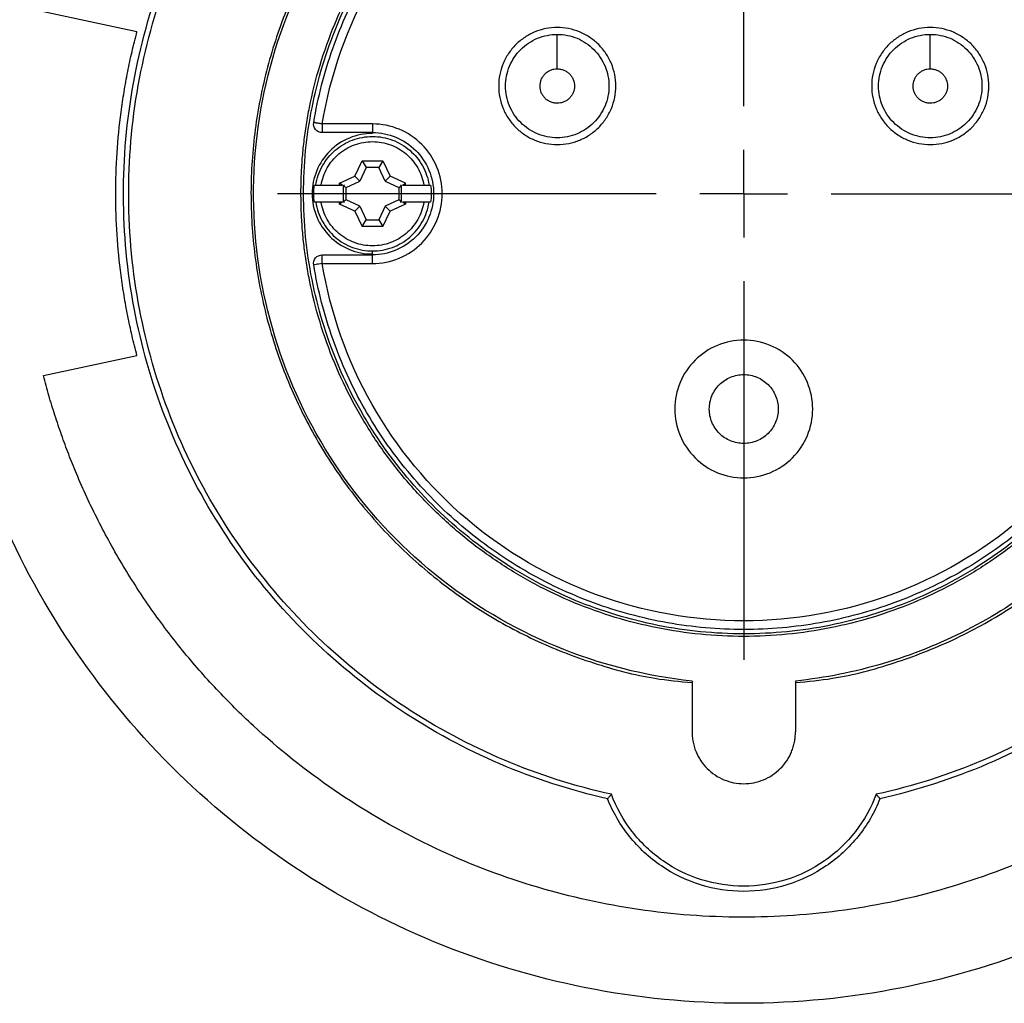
# Model space of a CAD drawing. Header units: inches. Extents: x 0 to 33, y 0 to 25.5.
# Tile 3 of 23: x 1.9 to 4.1, y 11.5 to 13.7. Entities that reach past the tile are written whole.
import ezdxf

# ---------------------------------------------------------------- set-up
doc = ezdxf.new("R2010")
doc.units = ezdxf.units.IN
doc.header["$LTSCALE"] = 3
doc.header["$MEASUREMENT"] = 0
doc.linetypes.add('SLD-Center', pattern=[0.75, 0.6, -0.05, 0.05, -0.05])
doc.linetypes.add('SLD-Solid', pattern=[0])
doc.layers.add('CENTER', color=40, linetype='SLD-Center')
doc.layers.add('DIMENSIONS', color=140, linetype='SLD-Solid', lineweight=25)
doc.styles.add('SLDTEXTSTYLE0', font='GOTHIC.TTF', dxfattribs={"width": 0.913})
doc.dimstyles.new('SLDDIMSTYLE0', dxfattribs={"dimtxt": 0.375, "dimasz": 0.45, "dimexe": 0, "dimexo": 0.0625, "dimgap": 0.09375, "dimtad": 0, "dimtih": 1, "dimtoh": 1, "dimrnd": 1e-09, "dimzin": 4, "dimdsep": 46, "dimtxsty": 'SLDTEXTSTYLE0', "dimsah": 1, "dimcen": 0, "dimadec": 0, "dimazin": 1, "dimtfac": 1, "dimtofl": 0, "dimtmove": 0, "dimatfit": 3, "dimfxl": 0, "dimfrac": 2, "dimtolj": 1, "dimtzin": 12, "dimarcsym": 0})

# ---------------------------------------------------------------- blocks, each defined once
blk = doc.blocks.new('_D')
at = {"layer": 'DIMENSIONS'}
for p, q in [((4.7481, 14.7359), (5.8381, 15.9855)), ((5.8381, 15.9855), (6.5881, 15.9855)), ((6.8708, 15.9855), (6.7566, 15.9855)), ((6.7566, 15.9855), (6.7566, 15.3902)), ((7.8406, 15.9855), (7.9549, 15.9855)), ((7.9549, 15.9855), (7.9549, 15.3902)), ((6.7566, 15.3902), (6.8708, 15.3902)), ((7.9549, 15.3902), (7.8406, 15.3902))]:
    blk.add_line(p, q, dxfattribs=at)
blk.add_solid([(4.7481, 14.7359), (5.1117, 15.0159), (4.9761, 15.1342)], dxfattribs=at)
at = {"layer": 'DIMENSIONS', "char_height": 0.375, "attachment_point": 1, "style": 'SLDTEXTSTYLE0'}
for s, insert in [('%%c', (6.5881, 16.5407)), ('3.70', (7.1536, 16.5407)), ('94.0', (6.8708, 15.8692))]:
    blk.add_mtext(s, dxfattribs=dict(at, insert=insert))
blk = doc.blocks.new('SW_CENTERMARKSYMBOL_0')
at = {"layer": 'CENTER', "color": 0}
for p, q in [((0, 0.2), (0, 1.0654)), ((0, 0), (0, 0.1)), ((-0.2, 0), (-1.0654, 0)), ((0, 0), (-0.1, 0)), ((0, 0), (0, -0.1)), ((0, 0), (0.1, 0)), ((0.2, 0), (1.0654, 0)), ((0, -0.2), (0, -1.0654))]:
    blk.add_line(p, q, dxfattribs=at)

msp = doc.modelspace()

# ---------------------------------------------------------------- linework, layer by layer
for p, q in [((2.1452, 13.7116), (1.9313, 13.757)), ((2.6833, 13.5009), (2.5685, 13.5009)), ((2.6833, 13.4812), (2.5685, 13.4812)), ((2.6432, 13.3816), (2.6595, 13.4166)), ((2.6595, 13.4166), (2.7071, 13.4166)), ((2.6595, 13.4166), (2.6691, 13.4016)), ((2.7071, 13.4166), (2.6975, 13.4016)), ((2.7071, 13.4166), (2.7234, 13.3816)), ((2.6691, 13.4016), (2.6546, 13.3703)), ((2.6975, 13.4016), (2.6691, 13.4016)), ((2.7121, 13.3703), (2.6975, 13.4016)), ((2.6082, 13.3653), (2.6432, 13.3816)), ((2.6082, 13.3612), (2.6082, 13.3653)), ((2.6146, 13.3612), (2.6082, 13.3653)), ((2.6232, 13.3557), (2.6546, 13.3703)), ((2.6546, 13.3703), (2.6432, 13.3816)), ((2.7234, 13.3816), (2.7121, 13.3703)), ((2.7121, 13.3703), (2.7435, 13.3557)), ((2.7585, 13.3653), (2.7234, 13.3816)), ((2.752, 13.3612), (2.7585, 13.3653)), ((2.7585, 13.3612), (2.7585, 13.3653)), ((2.5659, 13.3612), (2.6082, 13.3612)), ((2.6082, 13.3612), (2.6146, 13.3612)), ((2.6196, 13.3612), (2.6167, 13.3598)), ((2.6167, 13.3598), (2.6232, 13.3557)), ((2.6167, 13.3598), (2.6167, 13.3231)), ((2.6232, 13.3273), (2.6232, 13.3557)), ((2.7435, 13.3557), (2.7499, 13.3598)), ((2.7435, 13.3557), (2.7435, 13.3273)), ((2.7499, 13.3598), (2.7471, 13.3612)), ((2.7499, 13.3231), (2.7499, 13.3598)), ((2.752, 13.3612), (2.7585, 13.3612)), ((2.7585, 13.3612), (2.8007, 13.3612)), ((2.6082, 13.3218), (2.5659, 13.3218)), ((2.6082, 13.3177), (2.6082, 13.3218)), ((2.6146, 13.3218), (2.6082, 13.3218)), ((2.6146, 13.3218), (2.6082, 13.3177)), ((2.6232, 13.3273), (2.6167, 13.3231)), ((2.6167, 13.3231), (2.6196, 13.3218)), ((2.6546, 13.3127), (2.6232, 13.3273)), ((2.7435, 13.3273), (2.7121, 13.3127)), ((2.7499, 13.3231), (2.7435, 13.3273)), ((2.7471, 13.3218), (2.7499, 13.3231)), ((2.7585, 13.3177), (2.752, 13.3218)), ((2.7585, 13.3218), (2.752, 13.3218)), ((2.7585, 13.3218), (2.7585, 13.3177)), ((2.8007, 13.3218), (2.7585, 13.3218)), ((2.6432, 13.3014), (2.6082, 13.3177)), ((2.6432, 13.3014), (2.6546, 13.3127)), ((2.6432, 13.3014), (2.6595, 13.2663)), ((2.6546, 13.3127), (2.6691, 13.2814)), ((2.7121, 13.3127), (2.6975, 13.2814)), ((2.7071, 13.2663), (2.7234, 13.3014)), ((2.7121, 13.3127), (2.7234, 13.3014)), ((2.7585, 13.3177), (2.7234, 13.3014)), ((2.6595, 13.2663), (2.6691, 13.2814)), ((2.6691, 13.2814), (2.6975, 13.2814)), ((2.6975, 13.2814), (2.7071, 13.2663)), ((2.7071, 13.2663), (2.6595, 13.2663)), ((2.6833, 13.2037), (2.6833, 13.2107)), ((2.5685, 13.2017), (2.6833, 13.2017)), ((2.5685, 13.182), (2.6833, 13.182)), ((1.9313, 12.9259), (2.1452, 12.9714)), ((3.4136, 12.2277), (3.4136, 12.1112)), ((3.6499, 12.2277), (3.6499, 12.1112))]:
    msp.add_line(p, q)
for points, knots in [([(1.6814, 13.3415), (1.6814, 13.4626), (1.6933, 13.5837), (1.7405, 13.8213), (1.7759, 13.9377), (1.8686, 14.1615), (1.9259, 14.2688), (2.0605, 14.4702), (2.1377, 14.5643), (2.309, 14.7355), (2.403, 14.8127), (2.6044, 14.9473), (2.7117, 15.0047), (2.9355, 15.0974), (3.052, 15.1327), (3.2895, 15.18), (3.4106, 15.1919), (3.6529, 15.1919), (3.774, 15.18), (4.0115, 15.1327), (4.128, 15.0974), (4.3518, 15.0047), (4.4591, 14.9473), (4.6605, 14.8127), (4.7545, 14.7355), (4.9258, 14.5643), (5.003, 14.4702), (5.1376, 14.2688), (5.1949, 14.1615), (5.2876, 13.9377), (5.323, 13.8213), (5.3702, 13.5837), (5.3821, 13.4626), (5.3821, 13.3415)], [0, 0, 0, 0, 0.0625, 0.0625, 0.125, 0.125, 0.1875, 0.1875, 0.25, 0.25, 0.3125, 0.3125, 0.375, 0.375, 0.4375, 0.4375, 0.5, 0.5, 0.5625, 0.5625, 0.625, 0.625, 0.6875, 0.6875, 0.75, 0.75, 0.8125, 0.8125, 0.875, 0.875, 0.9375, 0.9375, 1, 1, 1, 1]), ([(3.2205, 11.9588), (3.1364, 11.9777), (3.054, 12.0043), (2.8954, 12.0721), (2.8192, 12.1133), (2.6756, 12.2087), (2.6081, 12.263), (2.4842, 12.3829), (2.4277, 12.4485), (2.3276, 12.589), (2.284, 12.6637), (2.211, 12.82), (2.1817, 12.9015), (2.1383, 13.0684), (2.1243, 13.1538), (2.1119, 13.3258), (2.1136, 13.4124), (2.1326, 13.5838), (2.15, 13.6686), (2.1998, 13.8337), (2.2323, 13.914), (2.3113, 14.0673), (2.3578, 14.1403), (2.4633, 14.2767), (2.5223, 14.3401), (2.6508, 14.4551), (2.7203, 14.5067), (2.8675, 14.5965), (2.9453, 14.6346), (3.1064, 14.6962), (3.1897, 14.7196), (3.3593, 14.7509), (3.4455, 14.7588), (3.618, 14.7588), (3.7042, 14.7509), (3.8738, 14.7196), (3.9571, 14.6962), (4.1182, 14.6346), (4.196, 14.5965), (4.3432, 14.5067), (4.4127, 14.4551), (4.5412, 14.3401), (4.6002, 14.2767), (4.7057, 14.1403), (4.7522, 14.0673), (4.8312, 13.914), (4.8637, 13.8337), (4.9135, 13.6686), (4.9309, 13.5838), (4.9499, 13.4124), (4.9516, 13.3258), (4.9392, 13.1538), (4.9252, 13.0684), (4.8818, 12.9015), (4.8525, 12.82), (4.7795, 12.6637), (4.7359, 12.589), (4.6358, 12.4485), (4.5793, 12.3829), (4.4554, 12.263), (4.3879, 12.2087), (4.2443, 12.1133), (4.1681, 12.0721), (4.0095, 12.0043), (3.9271, 11.9777), (3.843, 11.9588)], [0, 0, 0, 0, 0.03125, 0.03125, 0.0625, 0.0625, 0.09375, 0.09375, 0.125, 0.125, 0.15625, 0.15625, 0.1875, 0.1875, 0.21875, 0.21875, 0.25, 0.25, 0.28125, 0.28125, 0.3125, 0.3125, 0.34375, 0.34375, 0.375, 0.375, 0.40625, 0.40625, 0.4375, 0.4375, 0.46875, 0.46875, 0.5, 0.5, 0.53125, 0.53125, 0.5625, 0.5625, 0.59375, 0.59375, 0.625, 0.625, 0.65625, 0.65625, 0.6875, 0.6875, 0.71875, 0.71875, 0.75, 0.75, 0.78125, 0.78125, 0.8125, 0.8125, 0.84375, 0.84375, 0.875, 0.875, 0.90625, 0.90625, 0.9375, 0.9375, 0.96875, 0.96875, 1, 1, 1, 1]), ([(3.2292, 11.9689), (3.1456, 11.9873), (3.0637, 12.0134), (2.9059, 12.0801), (2.8301, 12.1207), (2.687, 12.2149), (2.6198, 12.2685), (2.4963, 12.3872), (2.44, 12.4522), (2.3401, 12.5913), (2.2965, 12.6655), (2.2236, 12.8204), (2.1942, 12.9012), (2.1507, 13.0669), (2.1365, 13.1517), (2.1238, 13.3225), (2.1252, 13.4085), (2.1438, 13.5788), (2.1608, 13.6631), (2.21, 13.8271), (2.2421, 13.9069), (2.3203, 14.0593), (2.3664, 14.1319), (2.471, 14.2675), (2.5295, 14.3306), (2.657, 14.4449), (2.726, 14.4963), (2.8721, 14.5856), (2.9493, 14.6235), (3.1093, 14.6847), (3.192, 14.708), (3.3605, 14.7391), (3.4461, 14.747), (3.6174, 14.747), (3.703, 14.7391), (3.8714, 14.708), (3.9542, 14.6847), (4.1142, 14.6235), (4.1914, 14.5856), (4.3375, 14.4963), (4.4065, 14.4449), (4.534, 14.3306), (4.5925, 14.2675), (4.6971, 14.1319), (4.7432, 14.0593), (4.8214, 13.9069), (4.8535, 13.8271), (4.9027, 13.6631), (4.9197, 13.5788), (4.9383, 13.4085), (4.9397, 13.3225), (4.927, 13.1517), (4.9128, 13.0669), (4.8693, 12.9012), (4.8399, 12.8204), (4.767, 12.6655), (4.7234, 12.5913), (4.6235, 12.4522), (4.5672, 12.3872), (4.4437, 12.2685), (4.3765, 12.2149), (4.2334, 12.1207), (4.1576, 12.0801), (3.9998, 12.0134), (3.9179, 11.9873), (3.8343, 11.9689)], [0, 0, 0, 0, 0.03125, 0.03125, 0.0625, 0.0625, 0.09375, 0.09375, 0.125, 0.125, 0.15625, 0.15625, 0.1875, 0.1875, 0.21875, 0.21875, 0.25, 0.25, 0.28125, 0.28125, 0.3125, 0.3125, 0.34375, 0.34375, 0.375, 0.375, 0.40625, 0.40625, 0.4375, 0.4375, 0.46875, 0.46875, 0.5, 0.5, 0.53125, 0.53125, 0.5625, 0.5625, 0.59375, 0.59375, 0.625, 0.625, 0.65625, 0.65625, 0.6875, 0.6875, 0.71875, 0.71875, 0.75, 0.75, 0.78125, 0.78125, 0.8125, 0.8125, 0.84375, 0.84375, 0.875, 0.875, 0.90625, 0.90625, 0.9375, 0.9375, 0.96875, 0.96875, 1, 1, 1, 1]), ([(3.6499, 12.224), (3.6782, 12.2267), (3.7547, 12.2341), (3.876, 12.2667), (4.0113, 12.3191), (4.1385, 12.3893), (4.2557, 12.475), (4.3609, 12.5751), (4.4524, 12.6879), (4.5287, 12.8115), (4.5885, 12.9438), (4.6308, 13.0828), (4.6549, 13.226), (4.6605, 13.3711), (4.6473, 13.5157), (4.6157, 13.6575), (4.5662, 13.794), (4.4996, 13.923), (4.4169, 14.0425), (4.3196, 14.1503), (4.2093, 14.2447), (4.0877, 14.3242), (3.957, 14.3874), (3.8192, 14.4334), (3.6767, 14.4612), (3.5317, 14.4706), (3.3868, 14.4612), (3.2443, 14.4334), (3.1065, 14.3874), (2.9758, 14.3242), (2.8542, 14.2447), (2.7439, 14.1503), (2.6466, 14.0425), (2.5639, 13.923), (2.4973, 13.794), (2.4478, 13.6575), (2.4162, 13.5157), (2.403, 13.3711), (2.4086, 13.226), (2.4327, 13.0828), (2.475, 12.9438), (2.5348, 12.8115), (2.6111, 12.6879), (2.7026, 12.5751), (2.8078, 12.475), (2.925, 12.3893), (3.0522, 12.3191), (3.1875, 12.2667), (3.3088, 12.2341), (3.3853, 12.2267), (3.4136, 12.224)], [0, 0, 0, 0, 0.012494, 0.03369, 0.054886, 0.076082, 0.097278, 0.118473, 0.139669, 0.160865, 0.182061, 0.203257, 0.224453, 0.245649, 0.266845, 0.288041, 0.309237, 0.330433, 0.351629, 0.372824, 0.39402, 0.415216, 0.436412, 0.457608, 0.478804, 0.5, 0.521196, 0.542392, 0.563588, 0.584784, 0.60598, 0.627176, 0.648371, 0.669567, 0.690763, 0.711959, 0.733155, 0.754351, 0.775547, 0.796743, 0.817939, 0.839135, 0.860331, 0.881527, 0.902722, 0.923918, 0.945114, 0.96631, 0.987506, 1, 1, 1, 1]), ([(3.4136, 12.2277), (3.3067, 12.239), (3.2015, 12.2658), (3.0029, 12.3483), (2.9096, 12.4039), (2.7427, 12.5393), (2.669, 12.6191), (2.5474, 12.7964), (2.4994, 12.8938), (2.4331, 13.0984), (2.4148, 13.2054), (2.4093, 13.4203), (2.4221, 13.5282), (2.4779, 13.7358), (2.5208, 13.8356), (2.6332, 14.0188), (2.7027, 14.1023), (2.8626, 14.2461), (2.9529, 14.3064), (3.147, 14.3989), (3.2507, 14.4311), (3.4631, 14.4646), (3.5717, 14.466), (3.7848, 14.4379), (3.8894, 14.4084), (4.0858, 14.3209), (4.1776, 14.2629), (4.3411, 14.1232), (4.4127, 14.0416), (4.5297, 13.8613), (4.5752, 13.7626), (4.6362, 13.5565), (4.6518, 13.449), (4.6518, 13.3415)], [0, 0, 0, 0, 0.0625, 0.0625, 0.125, 0.125, 0.1875, 0.1875, 0.25, 0.25, 0.3125, 0.3125, 0.375, 0.375, 0.4375, 0.4375, 0.5, 0.5, 0.5625, 0.5625, 0.625, 0.625, 0.6875, 0.6875, 0.75, 0.75, 0.8125, 0.8125, 0.875, 0.875, 0.9375, 0.9375, 1, 1, 1, 1]), ([(2.5199, 13.3415), (2.52, 13.3481), (2.52, 13.3614), (2.5207, 13.3813), (2.5216, 13.4011), (2.523, 13.4209), (2.5247, 13.4407), (2.5269, 13.4604), (2.5294, 13.4801), (2.5323, 13.4997), (2.5356, 13.5193), (2.5442, 13.5649), (2.5619, 13.6357), (2.5955, 13.7293), (2.638, 13.8192), (2.6891, 13.9045), (2.7483, 13.9844), (2.8151, 14.0581), (2.8888, 14.1249), (2.9687, 14.1841), (3.054, 14.2353), (3.1439, 14.2778), (3.2376, 14.3113), (3.334, 14.3354), (3.4324, 14.3501), (3.5317, 14.3549), (3.6311, 14.3501), (3.7295, 14.3354), (3.8259, 14.3113), (3.9196, 14.2778), (4.0095, 14.2353), (4.0948, 14.1841), (4.1747, 14.1249), (4.2483, 14.0581), (4.3152, 13.9844), (4.3744, 13.9045), (4.4255, 13.8192), (4.468, 13.7293), (4.5016, 13.6357), (4.5209, 13.5585), (4.5314, 13.4998), (4.5368, 13.4604), (4.5407, 13.4209), (4.5431, 13.3813), (4.5434, 13.3548), (4.5436, 13.3415)], [0, 0, 0, 0, 0.006266, 0.012522, 0.018772, 0.025017, 0.031259, 0.037501, 0.043747, 0.049997, 0.056254, 0.062521, 0.093766, 0.125018, 0.156264, 0.187516, 0.218761, 0.250013, 0.281258, 0.31251, 0.343755, 0.375007, 0.406252, 0.437504, 0.468749, 0.500001, 0.531247, 0.562499, 0.593744, 0.624996, 0.656241, 0.687493, 0.718738, 0.74999, 0.781235, 0.812487, 0.843733, 0.874985, 0.90623, 0.937482, 0.950004, 0.962497, 0.974981, 0.987476, 1, 1, 1, 1]), ([(2.5491, 13.5041), (2.5586, 13.5617), (2.5732, 13.6185), (2.6121, 13.7286), (2.6364, 13.7819), (2.694, 13.8835), (2.7273, 13.9318), (2.8018, 14.0217), (2.843, 14.0634), (2.932, 14.1389), (2.9799, 14.1727), (3.0808, 14.2315), (3.1338, 14.2565), (3.2434, 14.2967), (3.3, 14.312), (3.415, 14.3324), (3.4734, 14.3375), (3.5901, 14.3375), (3.6485, 14.3324), (3.7635, 14.312), (3.8201, 14.2967), (3.9297, 14.2565), (3.9827, 14.2315), (4.0836, 14.1727), (4.1315, 14.1389), (4.2205, 14.0634), (4.2617, 14.0217), (4.3362, 13.9318), (4.3695, 13.8835), (4.427, 13.7819), (4.4514, 13.7286), (4.4903, 13.6185), (4.5049, 13.5617), (4.5144, 13.5041)], [0, 0, 0, 0, 0.0625, 0.0625, 0.125, 0.125, 0.1875, 0.1875, 0.25, 0.25, 0.3125, 0.3125, 0.375, 0.375, 0.4375, 0.4375, 0.5, 0.5, 0.5625, 0.5625, 0.625, 0.625, 0.6875, 0.6875, 0.75, 0.75, 0.8125, 0.8125, 0.875, 0.875, 0.9375, 0.9375, 1, 1, 1, 1]), ([(2.5685, 13.5009), (2.5872, 13.6139), (2.6259, 13.7234), (2.7388, 13.9226), (2.8129, 14.0121), (2.9875, 14.1602), (3.0879, 14.2187), (3.3029, 14.2975), (3.4173, 14.3179), (3.6462, 14.3179), (3.7606, 14.2975), (3.9755, 14.2187), (4.076, 14.1602), (4.2506, 14.0121), (4.3247, 13.9226), (4.4376, 13.7234), (4.4763, 13.6139), (4.495, 13.5009)], [0, 0, 0, 0, 0.125, 0.125, 0.25, 0.25, 0.375, 0.375, 0.5, 0.5, 0.625, 0.625, 0.75, 0.75, 0.875, 0.875, 1, 1, 1, 1]), ([(2.1452, 12.9714), (2.1433, 12.979), (2.1393, 12.994), (2.1339, 13.0168), (2.1287, 13.0396), (2.124, 13.0625), (2.1197, 13.0855), (2.1157, 13.1085), (2.1121, 13.1317), (2.1056, 13.178), (2.0987, 13.2479), (2.0957, 13.3415), (2.0987, 13.4351), (2.1064, 13.5127), (2.1155, 13.5744), (2.1238, 13.6205), (2.1336, 13.6662), (2.1414, 13.6964), (2.1452, 13.7116)], [0, 0, 0, 0, 0.031279, 0.062534, 0.093773, 0.125004, 0.156237, 0.187478, 0.218738, 0.250023, 0.374999, 0.500004, 0.62498, 0.749985, 0.812517, 0.874985, 0.937458, 1, 1, 1, 1]), ([(2.9717, 13.5875), (2.9717, 13.5963), (2.9734, 13.6138), (2.9811, 13.6391), (2.9935, 13.6624), (3.0103, 13.6828), (3.0307, 13.6996), (3.054, 13.712), (3.0793, 13.7197), (3.1055, 13.7222), (3.1318, 13.7197), (3.1571, 13.712), (3.1804, 13.6996), (3.2008, 13.6828), (3.2176, 13.6624), (3.23, 13.6391), (3.2377, 13.6138), (3.2403, 13.5876), (3.2377, 13.5613), (3.23, 13.536), (3.2176, 13.5127), (3.2008, 13.4923), (3.1804, 13.4755), (3.1571, 13.4631), (3.1319, 13.4554), (3.1056, 13.4529), (3.0793, 13.4554), (3.054, 13.4631), (3.0307, 13.4755), (3.0103, 13.4923), (2.9935, 13.5127), (2.9811, 13.536), (2.9734, 13.5613), (2.9717, 13.5788), (2.9717, 13.5875)], [0, 0, 0, 0, 0.031243, 0.0625, 0.093737, 0.125, 0.156237, 0.1875, 0.218737, 0.25, 0.281237, 0.3125, 0.343737, 0.375, 0.406237, 0.4375, 0.468737, 0.5, 0.531237, 0.5625, 0.593737, 0.625, 0.656237, 0.6875, 0.718737, 0.75, 0.781237, 0.8125, 0.843737, 0.875, 0.906237, 0.9375, 0.968743, 1, 1, 1, 1]), ([(3.1056, 13.4694), (3.0901, 13.4694), (3.0746, 13.4725), (3.0461, 13.4843), (3.033, 13.4931), (3.0111, 13.515), (3.0024, 13.5281), (2.9905, 13.5566), (2.9874, 13.5721), (2.9874, 13.603), (2.9905, 13.6185), (3.0024, 13.647), (3.0111, 13.6601), (3.033, 13.682), (3.0461, 13.6908), (3.0746, 13.7026), (3.0901, 13.7057), (3.1056, 13.7057)], [0, 0, 0, 0, 0.125, 0.125, 0.25, 0.25, 0.375, 0.375, 0.5, 0.5, 0.625, 0.625, 0.75, 0.75, 0.875, 0.875, 1, 1, 1, 1]), ([(3.1056, 13.6269), (3.1056, 13.6372), (3.1056, 13.6475), (3.1056, 13.6666), (3.1056, 13.6753), (3.1056, 13.6899), (3.1056, 13.6957), (3.1056, 13.7036), (3.1056, 13.7057), (3.1056, 13.7057)], [0, 0, 0, 0, 0.25, 0.25, 0.5, 0.5, 0.75, 0.75, 1, 1, 1, 1]), ([(3.1056, 13.7057), (3.121, 13.7057), (3.1365, 13.7026), (3.165, 13.6908), (3.1781, 13.682), (3.2, 13.6601), (3.2088, 13.647), (3.2206, 13.6185), (3.2237, 13.603), (3.2237, 13.5721), (3.2206, 13.5566), (3.2088, 13.5281), (3.2, 13.515), (3.1781, 13.4931), (3.165, 13.4843), (3.1365, 13.4725), (3.121, 13.4694), (3.1056, 13.4694)], [0, 0, 0, 0, 0.125, 0.125, 0.25, 0.25, 0.375, 0.375, 0.5, 0.5, 0.625, 0.625, 0.75, 0.75, 0.875, 0.875, 1, 1, 1, 1]), ([(4.0918, 13.5875), (4.0918, 13.5788), (4.0901, 13.5613), (4.0824, 13.536), (4.07, 13.5127), (4.0532, 13.4923), (4.0328, 13.4755), (4.0095, 13.4631), (3.9842, 13.4554), (3.9579, 13.4529), (3.9317, 13.4554), (3.9064, 13.4631), (3.8831, 13.4755), (3.8627, 13.4923), (3.8459, 13.5127), (3.8335, 13.536), (3.8258, 13.5613), (3.8232, 13.5875), (3.8258, 13.6138), (3.8335, 13.6391), (3.8459, 13.6624), (3.8627, 13.6828), (3.8831, 13.6996), (3.9064, 13.712), (3.9316, 13.7197), (3.9579, 13.7222), (3.9842, 13.7197), (4.0095, 13.712), (4.0328, 13.6996), (4.0532, 13.6828), (4.07, 13.6624), (4.0824, 13.6391), (4.0901, 13.6138), (4.0918, 13.5963), (4.0918, 13.5875)], [0, 0, 0, 0, 0.031243, 0.0625, 0.093737, 0.125, 0.156237, 0.1875, 0.218737, 0.25, 0.281237, 0.3125, 0.343737, 0.375, 0.406237, 0.4375, 0.468737, 0.5, 0.531237, 0.5625, 0.593737, 0.625, 0.656237, 0.6875, 0.718737, 0.75, 0.781237, 0.8125, 0.843737, 0.875, 0.906237, 0.9375, 0.968743, 1, 1, 1, 1]), ([(3.9579, 13.4694), (3.9425, 13.4694), (3.927, 13.4725), (3.8985, 13.4843), (3.8854, 13.4931), (3.8635, 13.515), (3.8547, 13.5281), (3.8429, 13.5566), (3.8398, 13.5721), (3.8398, 13.603), (3.8429, 13.6185), (3.8547, 13.647), (3.8635, 13.6601), (3.8854, 13.682), (3.8985, 13.6908), (3.927, 13.7026), (3.9425, 13.7057), (3.9579, 13.7057)], [0, 0, 0, 0, 0.125, 0.125, 0.25, 0.25, 0.375, 0.375, 0.5, 0.5, 0.625, 0.625, 0.75, 0.75, 0.875, 0.875, 1, 1, 1, 1]), ([(3.9579, 13.6269), (3.9579, 13.6372), (3.9579, 13.6475), (3.9579, 13.6666), (3.9579, 13.6753), (3.9579, 13.6899), (3.9579, 13.6957), (3.9579, 13.7036), (3.9579, 13.7057), (3.9579, 13.7057)], [0, 0, 0, 0, 0.25, 0.25, 0.5, 0.5, 0.75, 0.75, 1, 1, 1, 1]), ([(3.9579, 13.7057), (3.9734, 13.7057), (3.9889, 13.7026), (4.0174, 13.6908), (4.0305, 13.682), (4.0524, 13.6601), (4.0611, 13.647), (4.073, 13.6185), (4.0761, 13.603), (4.0761, 13.5721), (4.073, 13.5566), (4.0611, 13.5281), (4.0524, 13.515), (4.0305, 13.4931), (4.0174, 13.4843), (3.9889, 13.4725), (3.9734, 13.4694), (3.9579, 13.4694)], [0, 0, 0, 0, 0.125, 0.125, 0.25, 0.25, 0.375, 0.375, 0.5, 0.5, 0.625, 0.625, 0.75, 0.75, 0.875, 0.875, 1, 1, 1, 1]), ([(3.1056, 13.5482), (3.1043, 13.5482), (3.1017, 13.5483), (3.0979, 13.5489), (3.0941, 13.5498), (3.0893, 13.5515), (3.0835, 13.5546), (3.0775, 13.5595), (3.0726, 13.5655), (3.0677, 13.5746), (3.0651, 13.5875), (3.0677, 13.6005), (3.0726, 13.6096), (3.0775, 13.6156), (3.0835, 13.6205), (3.0904, 13.6241), (3.0978, 13.6265), (3.103, 13.6268), (3.1056, 13.6269)], [0, 0, 0, 0, 0.03144, 0.062598, 0.093777, 0.125284, 0.187762, 0.250419, 0.312897, 0.375553, 0.500074, 0.624594, 0.687072, 0.749729, 0.812207, 0.874864, 0.937387, 1, 1, 1, 1]), ([(3.1056, 13.6269), (3.1068, 13.6269), (3.1094, 13.6268), (3.1132, 13.6262), (3.117, 13.6253), (3.1218, 13.6235), (3.1276, 13.6205), (3.1336, 13.6156), (3.1385, 13.6096), (3.1434, 13.6005), (3.146, 13.5875), (3.1434, 13.5746), (3.1385, 13.5655), (3.1336, 13.5595), (3.1276, 13.5546), (3.1207, 13.551), (3.1133, 13.5486), (3.1081, 13.5483), (3.1056, 13.5482)], [0, 0, 0, 0, 0.03144, 0.062598, 0.093777, 0.125284, 0.187762, 0.250419, 0.312897, 0.375553, 0.500074, 0.624594, 0.687072, 0.749729, 0.812207, 0.874864, 0.937387, 1, 1, 1, 1]), ([(3.9579, 13.5482), (3.9566, 13.5482), (3.9541, 13.5483), (3.9503, 13.5489), (3.9465, 13.5498), (3.9417, 13.5515), (3.9359, 13.5546), (3.9299, 13.5595), (3.925, 13.5655), (3.9201, 13.5746), (3.9175, 13.5875), (3.9201, 13.6005), (3.925, 13.6096), (3.9299, 13.6156), (3.9359, 13.6205), (3.9428, 13.6241), (3.9502, 13.6265), (3.9554, 13.6268), (3.9579, 13.6269)], [0, 0, 0, 0, 0.03144, 0.062598, 0.093777, 0.125284, 0.187762, 0.250419, 0.312897, 0.375553, 0.500074, 0.624594, 0.687072, 0.749729, 0.812207, 0.874864, 0.937387, 1, 1, 1, 1]), ([(3.9579, 13.6269), (3.9592, 13.6269), (3.9618, 13.6268), (3.9656, 13.6262), (3.9694, 13.6253), (3.9742, 13.6235), (3.98, 13.6205), (3.9859, 13.6156), (3.9909, 13.6096), (3.9958, 13.6005), (3.9984, 13.5875), (3.9958, 13.5746), (3.9909, 13.5655), (3.986, 13.5595), (3.98, 13.5546), (3.9731, 13.551), (3.9657, 13.5486), (3.9605, 13.5483), (3.9579, 13.5482)], [0, 0, 0, 0, 0.0314404, 0.0625976, 0.0937773, 0.1252841, 0.1877624, 0.2504188, 0.3128971, 0.3755535, 0.5000738, 0.6245942, 0.6870725, 0.7497289, 0.8122072, 0.8748636, 0.9373873, 1, 1, 1, 1]), ([(2.5685, 13.4812), (2.5628, 13.4812), (2.5571, 13.4839), (2.5498, 13.4925), (2.5481, 13.4985), (2.5491, 13.5041)], [0, 0, 0, 0, 0.5, 0.5, 1, 1, 1, 1]), ([(2.5685, 13.5009), (2.5678, 13.5011), (2.5662, 13.5013), (2.5637, 13.5017), (2.5603, 13.5023), (2.5572, 13.5028), (2.5543, 13.5033), (2.5521, 13.5036), (2.5503, 13.5039), (2.5492, 13.5041), (2.5491, 13.5041), (2.5491, 13.5041)], [0, 0, 0, 0, 0.068861, 0.152266, 0.250207, 0.420301, 0.500043, 0.63837, 0.750023, 0.890171, 1, 1, 1, 1]), ([(2.5685, 13.5009), (2.5685, 13.4958), (2.5685, 13.4907), (2.5685, 13.4834), (2.5685, 13.4812), (2.5685, 13.4812)], [0, 0, 0, 0, 0.5, 0.5, 1, 1, 1, 1]), ([(2.6833, 13.182), (2.7042, 13.182), (2.7251, 13.1862), (2.7636, 13.2022), (2.7813, 13.214), (2.8108, 13.2435), (2.8226, 13.2612), (2.8386, 13.2997), (2.8428, 13.3206), (2.8428, 13.3624), (2.8386, 13.3832), (2.8226, 13.4218), (2.8108, 13.4395), (2.7813, 13.469), (2.7636, 13.4808), (2.7251, 13.4968), (2.7042, 13.5009), (2.6833, 13.5009)], [0, 0, 0, 0, 0.125, 0.125, 0.25, 0.25, 0.375, 0.375, 0.5, 0.5, 0.625, 0.625, 0.75, 0.75, 0.875, 0.875, 1, 1, 1, 1]), ([(2.6833, 13.5009), (2.6833, 13.4958), (2.6833, 13.4907), (2.6833, 13.4834), (2.6833, 13.4812), (2.6833, 13.4812)], [0, 0, 0, 0, 0.5, 0.5, 1, 1, 1, 1]), ([(2.6833, 13.4793), (2.6653, 13.4793), (2.6473, 13.4757), (2.6139, 13.4619), (2.5986, 13.4517), (2.5731, 13.4262), (2.5629, 13.4109), (2.5491, 13.3776), (2.5455, 13.3595), (2.5455, 13.3234), (2.5491, 13.3054), (2.5629, 13.2721), (2.5731, 13.2568), (2.5986, 13.2313), (2.6139, 13.2211), (2.6473, 13.2073), (2.6653, 13.2037), (2.6833, 13.2037)], [0, 0, 0, 0, 0.125, 0.125, 0.25, 0.25, 0.375, 0.375, 0.5, 0.5, 0.625, 0.625, 0.75, 0.75, 0.875, 0.875, 1, 1, 1, 1]), ([(2.6833, 13.4812), (2.7016, 13.4812), (2.7199, 13.4776), (2.7537, 13.4636), (2.7692, 13.4532), (2.7951, 13.4274), (2.8054, 13.4119), (2.8194, 13.3781), (2.8231, 13.3598), (2.8231, 13.3232), (2.8194, 13.3049), (2.8054, 13.2711), (2.7951, 13.2556), (2.7692, 13.2297), (2.7537, 13.2194), (2.7199, 13.2054), (2.7016, 13.2017), (2.6833, 13.2017)], [0, 0, 0, 0, 0.125, 0.125, 0.25, 0.25, 0.375, 0.375, 0.5, 0.5, 0.625, 0.625, 0.75, 0.75, 0.875, 0.875, 1, 1, 1, 1]), ([(2.554, 13.3612), (2.5563, 13.3765), (2.5614, 13.3913), (2.5764, 13.4184), (2.5863, 13.4306), (2.6098, 13.4508), (2.6233, 13.4588), (2.6524, 13.4695), (2.6678, 13.4723), (2.6988, 13.4723), (2.7143, 13.4695), (2.7433, 13.4588), (2.7568, 13.4508), (2.7803, 13.4306), (2.7902, 13.4184), (2.8052, 13.3913), (2.8103, 13.3765), (2.8126, 13.3612)], [0, 0, 0, 0, 0.125, 0.125, 0.25, 0.25, 0.375, 0.375, 0.5, 0.5, 0.625, 0.625, 0.75, 0.75, 0.875, 0.875, 1, 1, 1, 1]), ([(2.5659, 13.3612), (2.5682, 13.3749), (2.573, 13.3882), (2.5867, 13.4125), (2.5958, 13.4234), (2.6171, 13.4414), (2.6293, 13.4485), (2.6555, 13.4581), (2.6694, 13.4605), (2.6973, 13.4605), (2.7112, 13.4581), (2.7374, 13.4485), (2.7496, 13.4414), (2.7709, 13.4234), (2.7799, 13.4125), (2.7937, 13.3882), (2.7984, 13.3749), (2.8007, 13.3612)], [0, 0, 0, 0, 0.125, 0.125, 0.25, 0.25, 0.375, 0.375, 0.5, 0.5, 0.625, 0.625, 0.75, 0.75, 0.875, 0.875, 1, 1, 1, 1]), ([(2.554, 13.3612), (2.5541, 13.3612), (2.5543, 13.3612), (2.5552, 13.3612), (2.5565, 13.3612), (2.5582, 13.3612), (2.5605, 13.3612), (2.5631, 13.3612), (2.565, 13.3612), (2.5659, 13.3612)], [0, 0, 0, 0, 0.1225334, 0.2517241, 0.3876674, 0.530433, 0.6800658, 0.8365873, 1, 1, 1, 1]), ([(2.8007, 13.3612), (2.8015, 13.3612), (2.803, 13.3612), (2.8051, 13.3612), (2.807, 13.3612), (2.8086, 13.3612), (2.81, 13.3612), (2.8111, 13.3612), (2.8119, 13.3612), (2.8124, 13.3612), (2.8126, 13.3612), (2.8126, 13.3612)], [0, 0, 0, 0, 0.127718, 0.25126, 0.370627, 0.485822, 0.596859, 0.703761, 0.806556, 0.905286, 1, 1, 1, 1]), ([(5.3821, 13.3415), (5.3821, 13.2204), (5.3702, 13.0993), (5.323, 12.8617), (5.2876, 12.7453), (5.1949, 12.5215), (5.1376, 12.4142), (5.003, 12.2128), (4.9258, 12.1187), (4.7545, 11.9474), (4.6605, 11.8702), (4.4591, 11.7357), (4.3518, 11.6783), (4.128, 11.5856), (4.0115, 11.5503), (3.774, 11.503), (3.6529, 11.4911), (3.4106, 11.4911), (3.2895, 11.503), (3.052, 11.5503), (2.9355, 11.5856), (2.7117, 11.6783), (2.6044, 11.7357), (2.403, 11.8702), (2.309, 11.9474), (2.1377, 12.1187), (2.0605, 12.2128), (1.9259, 12.4142), (1.8686, 12.5215), (1.7759, 12.7453), (1.7405, 12.8617), (1.6933, 13.0993), (1.6814, 13.2204), (1.6814, 13.3415)], [0, 0, 0, 0, 0.0625, 0.0625, 0.125, 0.125, 0.1875, 0.1875, 0.25, 0.25, 0.3125, 0.3125, 0.375, 0.375, 0.4375, 0.4375, 0.5, 0.5, 0.5625, 0.5625, 0.625, 0.625, 0.6875, 0.6875, 0.75, 0.75, 0.8125, 0.8125, 0.875, 0.875, 0.9375, 0.9375, 1, 1, 1, 1]), ([(4.5436, 13.3415), (4.5435, 13.3348), (4.5434, 13.3216), (4.5428, 13.3017), (4.5419, 13.2819), (4.5405, 13.2621), (4.5388, 13.2423), (4.5366, 13.2226), (4.5341, 13.2029), (4.5312, 13.1832), (4.5279, 13.1636), (4.5193, 13.1181), (4.5016, 13.0473), (4.468, 12.9537), (4.4255, 12.8637), (4.3744, 12.7785), (4.3152, 12.6986), (4.2484, 12.6249), (4.1747, 12.5581), (4.0948, 12.4989), (4.0095, 12.4477), (3.9196, 12.4052), (3.8259, 12.3717), (3.7295, 12.3475), (3.6311, 12.3329), (3.5318, 12.3281), (3.4324, 12.3329), (3.334, 12.3475), (3.2376, 12.3717), (3.1439, 12.4052), (3.054, 12.4477), (2.9687, 12.4988), (2.8888, 12.5581), (2.8152, 12.6249), (2.7483, 12.6985), (2.6891, 12.7784), (2.638, 12.8637), (2.5955, 12.9537), (2.5619, 13.0473), (2.5426, 13.1245), (2.5321, 13.1832), (2.5267, 13.2225), (2.5228, 13.2621), (2.5204, 13.3017), (2.5201, 13.3282), (2.5199, 13.3415)], [0, 0, 0, 0, 0.006266, 0.012522, 0.018772, 0.025017, 0.031259, 0.037501, 0.043747, 0.049997, 0.056254, 0.062521, 0.093766, 0.125018, 0.156264, 0.187516, 0.218761, 0.250013, 0.281258, 0.31251, 0.343755, 0.375007, 0.406253, 0.437504, 0.46875, 0.500001, 0.531247, 0.562499, 0.593744, 0.624996, 0.656241, 0.687493, 0.718738, 0.74999, 0.781236, 0.812487, 0.843733, 0.874985, 0.90623, 0.937482, 0.950004, 0.962497, 0.974982, 0.987476, 1, 1, 1, 1]), ([(2.554, 13.3218), (2.5563, 13.3065), (2.5614, 13.2916), (2.5764, 13.2645), (2.5863, 13.2524), (2.6098, 13.2322), (2.6233, 13.2242), (2.6524, 13.2134), (2.6678, 13.2107), (2.6833, 13.2107)], [0, 0, 0, 0, 0.25, 0.25, 0.5, 0.5, 0.75, 0.75, 1, 1, 1, 1]), ([(2.5659, 13.3218), (2.5652, 13.3218), (2.5637, 13.3218), (2.5616, 13.3218), (2.5597, 13.3218), (2.558, 13.3218), (2.5566, 13.3218), (2.5556, 13.3218), (2.5548, 13.3218), (2.5542, 13.3218), (2.5541, 13.3218), (2.554, 13.3218)], [0, 0, 0, 0, 0.127718, 0.25126, 0.370627, 0.485822, 0.596859, 0.703761, 0.806556, 0.905286, 1, 1, 1, 1]), ([(2.8007, 13.3218), (2.7984, 13.3081), (2.7937, 13.2947), (2.7799, 13.2705), (2.7709, 13.2596), (2.7496, 13.2416), (2.7374, 13.2345), (2.7112, 13.2249), (2.6973, 13.2224), (2.6694, 13.2224), (2.6555, 13.2249), (2.6293, 13.2345), (2.6171, 13.2416), (2.5958, 13.2596), (2.5867, 13.2705), (2.573, 13.2947), (2.5682, 13.3081), (2.5659, 13.3218)], [0, 0, 0, 0, 0.125, 0.125, 0.25, 0.25, 0.375, 0.375, 0.5, 0.5, 0.625, 0.625, 0.75, 0.75, 0.875, 0.875, 1, 1, 1, 1]), ([(2.6833, 13.2107), (2.6988, 13.2107), (2.7143, 13.2134), (2.7433, 13.2242), (2.7568, 13.2322), (2.7803, 13.2524), (2.7902, 13.2645), (2.8052, 13.2916), (2.8103, 13.3065), (2.8126, 13.3218)], [0, 0, 0, 0, 0.25, 0.25, 0.5, 0.5, 0.75, 0.75, 1, 1, 1, 1]), ([(2.8126, 13.3218), (2.8125, 13.3218), (2.8123, 13.3218), (2.8115, 13.3218), (2.8102, 13.3218), (2.8084, 13.3218), (2.8062, 13.3218), (2.8036, 13.3218), (2.8017, 13.3218), (2.8007, 13.3218)], [0, 0, 0, 0, 0.122533, 0.251724, 0.387667, 0.530433, 0.680066, 0.836587, 1, 1, 1, 1]), ([(4.6518, 13.3415), (4.6518, 13.2731), (4.6455, 13.2047), (4.6206, 13.0703), (4.602, 13.0042), (4.553, 12.8765), (4.5227, 12.8149), (4.4513, 12.6983), (4.4102, 12.6432), (4.3187, 12.5416), (4.2683, 12.4949), (4.1599, 12.4116), (4.1018, 12.3749), (3.98, 12.3128), (3.9163, 12.2873), (3.7852, 12.2483), (3.7179, 12.2349), (3.6499, 12.2277)], [0, 0, 0, 0, 0.125, 0.125, 0.25, 0.25, 0.375, 0.375, 0.5, 0.5, 0.625, 0.625, 0.75, 0.75, 0.875, 0.875, 1, 1, 1, 1]), ([(2.5491, 13.1788), (2.5481, 13.1844), (2.5498, 13.1904), (2.5571, 13.1991), (2.5628, 13.2017), (2.5685, 13.2017)], [0, 0, 0, 0, 0.5, 0.5, 1, 1, 1, 1]), ([(2.5685, 13.182), (2.5685, 13.183), (2.5685, 13.1849), (2.5685, 13.1877), (2.5685, 13.1902), (2.5685, 13.1926), (2.5685, 13.1954), (2.5685, 13.1985), (2.5685, 13.2012), (2.5685, 13.2015), (2.5685, 13.2017)], [0, 0, 0, 0, 0.0948863, 0.1855497, 0.2730607, 0.3587666, 0.4442268, 0.6180646, 0.8000079, 1, 1, 1, 1]), ([(2.6833, 13.182), (2.6833, 13.1872), (2.6833, 13.1923), (2.6833, 13.1996), (2.6833, 13.2017), (2.6833, 13.2017)], [0, 0, 0, 0, 0.5, 0.5, 1, 1, 1, 1]), ([(2.5685, 13.182), (2.5634, 13.1812), (2.5583, 13.1804), (2.5511, 13.1792), (2.5491, 13.1788), (2.5491, 13.1788)], [0, 0, 0, 0, 0.5, 0.5, 1, 1, 1, 1]), ([(4.5144, 13.1788), (4.5049, 13.1212), (4.4903, 13.0645), (4.4514, 12.9544), (4.427, 12.901), (4.3695, 12.7995), (4.3362, 12.7512), (4.2617, 12.6613), (4.2205, 12.6196), (4.1315, 12.5441), (4.0836, 12.5102), (3.9827, 12.4514), (3.9297, 12.4265), (3.8201, 12.3863), (3.7635, 12.371), (3.6485, 12.3506), (3.5901, 12.3454), (3.4734, 12.3454), (3.415, 12.3506), (3.3, 12.371), (3.2434, 12.3863), (3.1338, 12.4265), (3.0808, 12.4514), (2.9799, 12.5102), (2.932, 12.5441), (2.843, 12.6196), (2.8018, 12.6613), (2.7273, 12.7512), (2.694, 12.7995), (2.6364, 12.901), (2.6121, 12.9544), (2.5732, 13.0645), (2.5586, 13.1212), (2.5491, 13.1788)], [0, 0, 0, 0, 0.0625, 0.0625, 0.125, 0.125, 0.1875, 0.1875, 0.25, 0.25, 0.3125, 0.3125, 0.375, 0.375, 0.4375, 0.4375, 0.5, 0.5, 0.5625, 0.5625, 0.625, 0.625, 0.6875, 0.6875, 0.75, 0.75, 0.8125, 0.8125, 0.875, 0.875, 0.9375, 0.9375, 1, 1, 1, 1]), ([(4.495, 13.182), (4.4763, 13.0691), (4.4376, 12.9595), (4.3247, 12.7604), (4.2506, 12.6709), (4.076, 12.5228), (3.9755, 12.4643), (3.7606, 12.3854), (3.6462, 12.3651), (3.4173, 12.3651), (3.3029, 12.3854), (3.0879, 12.4643), (2.9875, 12.5228), (2.8129, 12.6709), (2.7388, 12.7604), (2.6259, 12.9595), (2.5872, 13.0691), (2.5685, 13.182)], [0, 0, 0, 0, 0.125, 0.125, 0.25, 0.25, 0.375, 0.375, 0.5, 0.5, 0.625, 0.625, 0.75, 0.75, 0.875, 0.875, 1, 1, 1, 1]), ([(3.5317, 13.0068), (3.5524, 13.0068), (3.573, 13.0027), (3.6111, 12.987), (3.6285, 12.9753), (3.6577, 12.9461), (3.6694, 12.9287), (3.6851, 12.8906), (3.6892, 12.87), (3.6892, 12.8287), (3.6851, 12.8081), (3.6694, 12.77), (3.6577, 12.7526), (3.6285, 12.7234), (3.6111, 12.7118), (3.573, 12.696), (3.5524, 12.6919), (3.5111, 12.6919), (3.4905, 12.696), (3.4524, 12.7118), (3.435, 12.7234), (3.4058, 12.7526), (3.3941, 12.77), (3.3784, 12.8081), (3.3743, 12.8287), (3.3743, 12.87), (3.3784, 12.8906), (3.3941, 12.9287), (3.4058, 12.9461), (3.435, 12.9753), (3.4524, 12.987), (3.4905, 13.0027), (3.5111, 13.0068), (3.5317, 13.0068)], [0, 0, 0, 0, 0.0625, 0.0625, 0.125, 0.125, 0.1875, 0.1875, 0.25, 0.25, 0.3125, 0.3125, 0.375, 0.375, 0.4375, 0.4375, 0.5, 0.5, 0.5625, 0.5625, 0.625, 0.625, 0.6875, 0.6875, 0.75, 0.75, 0.8125, 0.8125, 0.875, 0.875, 0.9375, 0.9375, 1, 1, 1, 1]), ([(3.5317, 13.0068), (3.5317, 13.0068), (3.5317, 13.0048), (3.5317, 12.9969), (3.5317, 12.9911), (3.5317, 12.9765), (3.5317, 12.9678), (3.5317, 12.9487), (3.5317, 12.9384), (3.5317, 12.9281)], [0, 0, 0, 0, 0.25, 0.25, 0.5, 0.5, 0.75, 0.75, 1, 1, 1, 1]), ([(4.8973, 12.409), (4.8923, 12.4017), (4.8823, 12.3873), (4.867, 12.366), (4.8513, 12.3449), (4.8353, 12.324), (4.819, 12.3035), (4.8023, 12.2832), (4.7854, 12.2631), (4.7681, 12.2433), (4.7299, 12.2011), (4.6684, 12.1386), (4.5795, 12.0605), (4.4853, 11.9889), (4.3862, 11.9242), (4.2828, 11.8668), (4.1398, 11.8003), (3.9527, 11.7366), (3.7196, 11.693), (3.4827, 11.683), (3.2468, 11.7069), (3.0168, 11.7642), (2.7972, 11.8537), (2.5927, 11.9736), (2.4381, 12.0969), (2.3261, 12.2078), (2.2482, 12.2969), (2.1768, 12.3912), (2.1124, 12.4905), (2.0552, 12.5941), (2.0155, 12.68), (1.989, 12.7458), (1.9726, 12.7902), (1.9575, 12.835), (1.9435, 12.8802), (1.9354, 12.9107), (1.9313, 12.9259)], [0, 0, 0, 0, 0.0069556, 0.0139052, 0.0208505, 0.0277933, 0.0347353, 0.0416784, 0.0486242, 0.0555746, 0.0625312, 0.0937879, 0.1250497, 0.1563064, 0.1875683, 0.2188249, 0.2500868, 0.3125653, 0.3750438, 0.4375223, 0.5000007, 0.5624792, 0.6249577, 0.6874362, 0.7499146, 0.7811713, 0.8124332, 0.8436898, 0.8749517, 0.9062084, 0.9374703, 0.9499856, 0.962486, 0.9749817, 0.987483, 1, 1, 1, 1]), ([(3.4136, 12.1112), (3.4137, 12.1089), (3.4137, 12.1045), (3.4143, 12.0979), (3.4152, 12.0914), (3.4165, 12.0849), (3.4182, 12.0785), (3.4202, 12.0722), (3.4245, 12.0608), (3.4329, 12.0451), (3.4477, 12.0271), (3.4657, 12.0123), (3.4863, 12.0014), (3.5085, 11.9945), (3.5317, 11.9923), (3.5549, 11.9945), (3.5772, 12.0014), (3.5978, 12.0123), (3.6158, 12.0271), (3.6306, 12.0451), (3.6397, 12.0623), (3.645, 12.0768), (3.6478, 12.0881), (3.6495, 12.0996), (3.6498, 12.1073), (3.6499, 12.1112)], [0, 0, 0, 0, 0.018012, 0.035885, 0.053675, 0.071439, 0.089233, 0.107116, 0.125142, 0.187592, 0.2501, 0.31255, 0.375058, 0.437508, 0.500016, 0.562466, 0.624974, 0.687423, 0.749932, 0.812381, 0.87489, 0.906309, 0.93743, 0.968558, 1, 1, 1, 1]), ([(3.2292, 11.9689), (3.2287, 11.9683), (3.2277, 11.9671), (3.2263, 11.9655), (3.225, 11.9641), (3.224, 11.9629), (3.2229, 11.9615), (3.2216, 11.9601), (3.2207, 11.959), (3.2205, 11.9588), (3.2205, 11.9588)], [0, 0, 0, 0, 0.123509, 0.235486, 0.335905, 0.424767, 0.502117, 0.677973, 0.843099, 1, 1, 1, 1]), ([(3.843, 11.9588), (3.8308, 11.9278), (3.8139, 11.8986), (3.7723, 11.8466), (3.7475, 11.8237), (3.6924, 11.7862), (3.6621, 11.7716), (3.5984, 11.752), (3.5651, 11.747), (3.4984, 11.747), (3.4651, 11.752), (3.4014, 11.7716), (3.3711, 11.7862), (3.316, 11.8237), (3.2912, 11.8466), (3.2496, 11.8986), (3.2327, 11.9278), (3.2205, 11.9588)], [0, 0, 0, 0, 0.125, 0.125, 0.25, 0.25, 0.375, 0.375, 0.5, 0.5, 0.625, 0.625, 0.75, 0.75, 0.875, 0.875, 1, 1, 1, 1]), ([(3.8343, 11.9689), (3.8229, 11.9383), (3.8068, 11.9094), (3.7667, 11.8579), (3.7427, 11.8351), (3.6891, 11.7979), (3.6594, 11.7833), (3.5971, 11.7638), (3.5644, 11.7588), (3.4991, 11.7588), (3.4664, 11.7638), (3.4041, 11.7833), (3.3744, 11.7979), (3.3208, 11.8351), (3.2968, 11.8579), (3.2567, 11.9094), (3.2406, 11.9383), (3.2292, 11.9689)], [0, 0, 0, 0, 0.125, 0.125, 0.25, 0.25, 0.375, 0.375, 0.5, 0.5, 0.625, 0.625, 0.75, 0.75, 0.875, 0.875, 1, 1, 1, 1]), ([(3.843, 11.9588), (3.843, 11.9588), (3.843, 11.9588), (3.8426, 11.9592), (3.8421, 11.9599), (3.8413, 11.9608), (3.84, 11.9623), (3.8377, 11.965), (3.8355, 11.9675), (3.8343, 11.9689)], [0, 0, 0, 0, 0.093617, 0.189803, 0.28917, 0.39226, 0.49954, 0.713979, 1, 1, 1, 1])]:
    msp.add_open_spline(points, degree=3, knots=knots)
for points in [[(4.5377, 13.3415), (4.5377, 13.4073), (4.5247, 13.539), (4.4671, 13.7289), (4.3736, 13.904), (4.2477, 14.0574), (4.0942, 14.1833), (3.9192, 14.2769), (3.7293, 14.3345), (3.5317, 14.3539), (3.3342, 14.3345), (3.1443, 14.2769), (2.9693, 14.1833), (2.8158, 14.0574), (2.6899, 13.904), (2.5964, 13.7289), (2.5388, 13.539), (2.5193, 13.3415), (2.5388, 13.144), (2.5964, 12.954), (2.6899, 12.779), (2.8158, 12.6256), (2.9693, 12.4997), (3.1443, 12.4061), (3.3342, 12.3485), (3.5317, 12.329), (3.7293, 12.3485), (3.9192, 12.4061), (4.0942, 12.4997), (4.2477, 12.6256), (4.3736, 12.779), (4.4671, 12.954), (4.5247, 13.144), (4.5377, 13.2756), (4.5377, 13.3415)], [(2.5506, 13.3218), (2.5487, 13.3348), (2.5487, 13.3481), (2.5506, 13.3612)], [(2.5506, 13.3612), (2.5517, 13.3612), (2.5529, 13.3612), (2.554, 13.3612)], [(2.8126, 13.3612), (2.8138, 13.3612), (2.8149, 13.3612), (2.816, 13.3612)], [(2.816, 13.3612), (2.818, 13.3481), (2.818, 13.3348), (2.816, 13.3218)], [(2.554, 13.3218), (2.5529, 13.3218), (2.5517, 13.3218), (2.5506, 13.3218)], [(2.816, 13.3218), (2.8149, 13.3218), (2.8138, 13.3218), (2.8126, 13.3218)], [(3.5317, 12.9281), (3.5214, 12.9281), (3.5008, 12.924), (3.4746, 12.9065), (3.4571, 12.8803), (3.451, 12.8494), (3.4571, 12.8184), (3.4746, 12.7922), (3.5008, 12.7747), (3.5317, 12.7686), (3.5627, 12.7747), (3.5889, 12.7922), (3.6064, 12.8184), (3.6125, 12.8494), (3.6064, 12.8803), (3.5889, 12.9065), (3.5627, 12.924), (3.5421, 12.9281), (3.5317, 12.9281)]]:
    msp.add_open_spline(points, degree=3)

# ---------------------------------------------------------------- block references
at = {"layer": 'CENTER'}
msp.add_blockref('SW_CENTERMARKSYMBOL_0', (3.5317, 13.3415), dxfattribs=at)

# ---------------------------------------------------------------- dimensions: what is measured, and where the dimension line sits
at = {"layer": 'DIMENSIONS'}
dim = msp.add_diameter_dim_2p(p1=(2.3154, 11.947), p2=(4.7481, 14.7359), dimstyle='SLDDIMSTYLE0', dxfattribs=at)
dim.commit()
dim.dimension.update_dxf_attribs({"geometry": '_D', "text_midpoint": (7.3557, 15.9855), "dimtype": 163})

doc.saveas('drawing.dxf')
